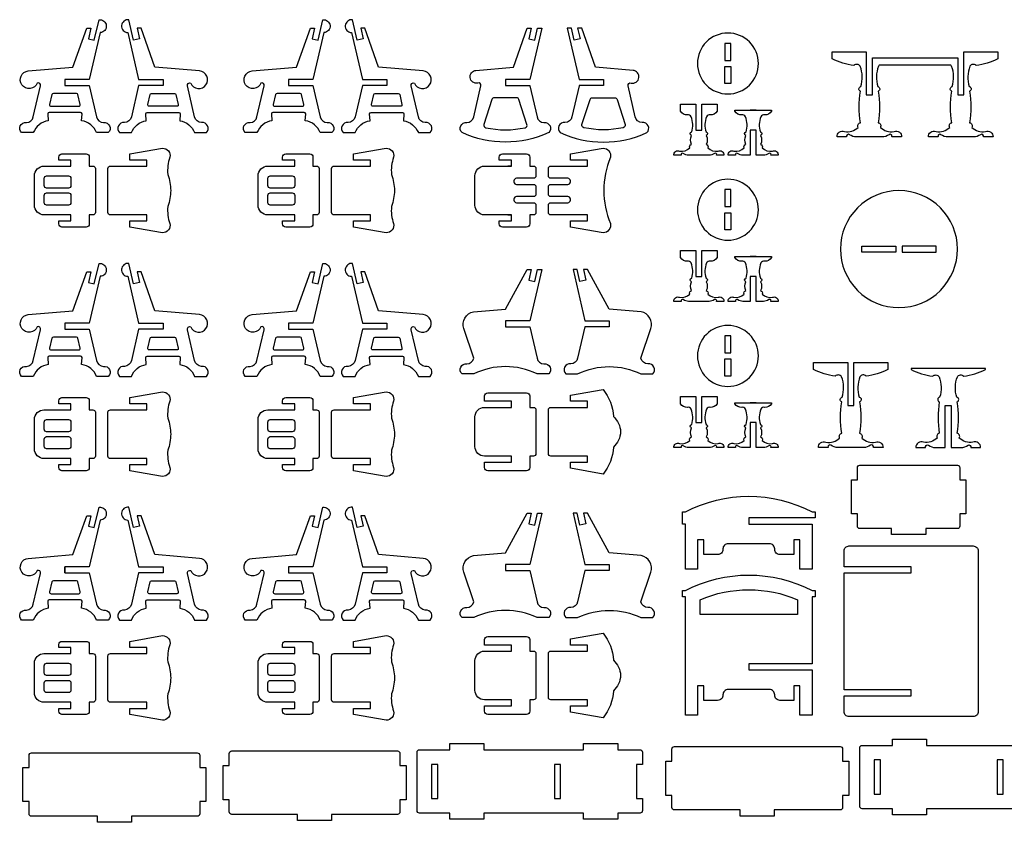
# Model space of a CAD drawing. Extents: x 3787 to 5819, y 606 to 1884.
# Tile 1 of 4: x 3787 to 4756, y 606 to 1396. Entities that reach past the tile are written whole.
import ezdxf

# ---------------------------------------------------------------- set-up
doc = ezdxf.new("R2010")
doc.units = 0
doc.header["$MEASUREMENT"] = 0
doc.layers.add('LAYER1', color=18, linetype='CONTINUOUS')

msp = doc.modelspace()

# ---------------------------------------------------------------- linework, layer by layer
at = {"layer": 'LAYER1'}
for points in [[(3831.49, 1334.34), (3831.49, 1331.34), (3855.49, 1331.34), (3862.63, 1300.57, 0.343544), (3869.46, 1294.83, -0.729626), (3874.2, 1284.97), (3862.63, 1284.97, 0.693778), (3862.63, 1284.97, 0.271498), (3847.92, 1296.63), (3848.37, 1303.6, 0.394231), (3846.93, 1304.94), (3816.04, 1304.94, 0.394231), (3814.6, 1303.6), (3815.06, 1296.63, 0.271498), (3800.34, 1284.97), (3788.77, 1284.97, -0.729626), (3793.52, 1294.83, 0.343544), (3800.34, 1300.57), (3807.39, 1330.92, 0.616854), (3804.2, 1333.79, -0.585378), (3789.21, 1331.99, -0.585378), (3795.48, 1345.73), (3839.42, 1349.41), (3852.97, 1387.74), (3857, 1387.74), (3854.6, 1377.41), (3860.44, 1376.05), (3865.11, 1396.15, -0.427759), (3872.28, 1390.39, -0.427759), (3866.2, 1383.49), (3855.49, 1337.34), (3831.49, 1337.34)], [(3928.09, 1334.34), (3928.09, 1331.34), (3904.09, 1331.34), (3896.94, 1300.57, -0.343544), (3890.12, 1294.83, 0.729626), (3885.37, 1284.97), (3896.94, 1284.97, -0.693778), (3896.94, 1284.97, -0.271498), (3911.66, 1296.63), (3911.21, 1303.6, -0.394231), (3912.64, 1304.94), (3943.53, 1304.94, -0.394231), (3944.97, 1303.6), (3944.52, 1296.63, -0.271498), (3959.23, 1284.97), (3970.8, 1284.97, 0.729626), (3966.06, 1294.83, -0.343544), (3959.23, 1300.57), (3952.19, 1330.92, -0.616854), (3955.38, 1333.79, 0.585378), (3970.37, 1331.99, 0.585378), (3964.1, 1345.73), (3920.16, 1349.41), (3906.61, 1387.74), (3902.58, 1387.74), (3904.98, 1377.41), (3899.13, 1376.05), (3894.47, 1396.15, 0.427759), (3887.29, 1390.39, 0.427759), (3893.37, 1383.49), (3904.09, 1337.34), (3928.09, 1337.34)], [(4051.73, 1334.34), (4051.73, 1331.34), (4075.73, 1331.34), (4082.87, 1300.57, 0.343544), (4089.7, 1294.83, -0.729626), (4094.44, 1284.97), (4082.87, 1284.97, 0.693778), (4082.87, 1284.97, 0.271498), (4068.16, 1296.63), (4068.61, 1303.6, 0.394231), (4067.17, 1304.94), (4036.28, 1304.94, 0.394231), (4034.85, 1303.6), (4035.3, 1296.63, 0.271498), (4020.58, 1284.97), (4009.01, 1284.97, -0.729626), (4013.76, 1294.83, 0.343544), (4020.58, 1300.57), (4027.63, 1330.92, 0.616854), (4024.44, 1333.79, -0.585378), (4009.45, 1331.99, -0.585378), (4015.72, 1345.73), (4059.66, 1349.41), (4073.21, 1387.74), (4077.24, 1387.74), (4074.84, 1377.41), (4080.69, 1376.05), (4085.35, 1396.15, -0.427759), (4092.52, 1390.39, -0.427759), (4086.44, 1383.49), (4075.73, 1337.34), (4051.73, 1337.34)], [(4148.33, 1334.34), (4148.33, 1331.34), (4124.33, 1331.34), (4117.19, 1300.57, -0.343544), (4110.36, 1294.83, 0.729626), (4105.61, 1284.97), (4117.19, 1284.97, -0.693778), (4117.19, 1284.97, -0.271498), (4131.9, 1296.63), (4131.45, 1303.6, -0.394231), (4132.88, 1304.94), (4163.78, 1304.94, -0.394231), (4165.21, 1303.6), (4164.76, 1296.63, -0.271498), (4179.47, 1284.97), (4191.05, 1284.97, 0.729626), (4186.3, 1294.83, -0.343544), (4179.47, 1300.57), (4172.43, 1330.92, -0.616854), (4175.62, 1333.79, 0.585378), (4190.61, 1331.99, 0.585378), (4184.34, 1345.73), (4140.4, 1349.41), (4126.85, 1387.74), (4122.82, 1387.74), (4125.22, 1377.41), (4119.37, 1376.05), (4114.71, 1396.15, 0.427759), (4107.54, 1390.39, 0.427759), (4113.62, 1383.49), (4124.33, 1337.34), (4148.33, 1337.34)], [(4307.92, 1284.97, -0.216684), (4222.49, 1284.97, -0.729626), (4227.23, 1294.83, 0.343544), (4234.06, 1300.57), (4241.11, 1330.92, 0.616854), (4237.92, 1333.79, -0.432644), (4230.39, 1339.14, -0.432644), (4236.2, 1346.31), (4273.14, 1349.41), (4286.69, 1387.74), (4290.71, 1387.74), (4288.32, 1377.41), (4294.16, 1376.05), (4296.87, 1387.74), (4300.9, 1387.74), (4289.2, 1337.34), (4265.2, 1337.34), (4265.2, 1331.34), (4289.23, 1331.34, 0.04526), (4289.3, 1330.92), (4296.35, 1300.57, 0.343544), (4303.17, 1294.83, -0.729626)], [(4319.09, 1284.97, 0.216684), (4404.52, 1284.97, 0.729626), (4399.77, 1294.83, -0.343544), (4392.95, 1300.57), (4385.9, 1330.92, -0.616854), (4389.09, 1333.79, 0.432644), (4396.62, 1339.14, 0.432644), (4390.81, 1346.31), (4353.87, 1349.41), (4340.32, 1387.74), (4336.29, 1387.74), (4338.69, 1377.41), (4332.85, 1376.05), (4330.14, 1387.74), (4326.11, 1387.74), (4337.81, 1337.34), (4361.81, 1337.34), (4361.81, 1331.34), (4337.78, 1331.34, -0.04526), (4337.71, 1330.92), (4330.66, 1300.57, -0.343544), (4323.84, 1294.83, 0.729626)], [(4484.23, 1383.07, 0.414214), (4454.23, 1353.07, 0.414214), (4484.23, 1323.07, 0.414214), (4514.23, 1353.07, 0.414214)], [(4703.68, 1351.28), (4633.26, 1351.28, 0.076649), (4632.45, 1350.37, 0.169376), (4631.91, 1330.31, -0.755968), (4632.23, 1325.7, -0.0823), (4632.23, 1294.78, -0.497317), (4634.36, 1290.14, 0.242348), (4647.82, 1286.03, -0.570657), (4655.27, 1280.72), (4645.8, 1280.72, 0.75881), (4642.96, 1282.97, -0.158853), (4636.07, 1280.72), (4610.87, 1280.72, -0.158853), (4603.99, 1282.97, 0.75881), (4601.14, 1280.72), (4591.67, 1280.72, -0.570657), (4599.13, 1286.03, 0.242348), (4612.58, 1290.14, -0.497317), (4614.71, 1294.78, -0.0823), (4614.71, 1325.7, -0.755968), (4615.04, 1330.31, 0.169376), (4614.49, 1350.37, 0.480983), (4608.27, 1351.03, -0.082494), (4586.87, 1357.52), (4586.87, 1364.48), (4620.47, 1364.48), (4620.47, 1322.12), (4626.47, 1322.12), (4626.47, 1358.48), (4710.47, 1358.48), (4710.47, 1322.12), (4716.47, 1322.12), (4716.47, 1364.48), (4750.07, 1364.48), (4750.07, 1357.52, -0.082494), (4728.67, 1351.03, 0.480983), (4722.45, 1350.37, 0.169376), (4721.91, 1330.31, -0.755968), (4722.23, 1325.7, -0.0823), (4722.23, 1294.78, -0.497317), (4724.36, 1290.14, 0.242348), (4737.82, 1286.03, -0.570657), (4745.27, 1280.72), (4735.8, 1280.72, 0.75881), (4732.96, 1282.97, -0.158853), (4726.07, 1280.72), (4700.87, 1280.72, -0.158853), (4693.99, 1282.97, 0.75881), (4691.14, 1280.72), (4681.67, 1280.72, -0.570657), (4689.13, 1286.03, 0.242348), (4702.58, 1290.14, -0.497317), (4704.71, 1294.78, -0.0823), (4704.71, 1325.7, -0.755968), (4705.04, 1330.31, 0.169376), (4704.49, 1350.37, 0.076649)], [(3831.49, 1323.57), (3820.12, 1323.57, 0.348878), (3818.71, 1322.46), (3816.45, 1312.71, 0.482714), (3817.85, 1310.94), (3845.12, 1310.94, 0.216532), (3846.2, 1311.44, 0.240993), (3846.52, 1312.71), (3844.26, 1322.46, 0.348878), (3842.86, 1323.57)], [(3928.09, 1323.57), (3939.46, 1323.57, -0.348878), (3940.86, 1322.46), (3943.12, 1312.71, -0.482714), (3941.72, 1310.94), (3914.45, 1310.94, -0.216532), (3913.37, 1311.44, -0.240993), (3913.05, 1312.71), (3915.31, 1322.46, -0.348878), (3916.72, 1323.57)], [(4051.73, 1323.57), (4040.36, 1323.57, 0.348878), (4038.96, 1322.46), (4036.69, 1312.71, 0.482714), (4038.1, 1310.94), (4065.36, 1310.94, 0.216532), (4066.45, 1311.44, 0.240993), (4066.76, 1312.71), (4064.5, 1322.46, 0.348878), (4063.1, 1323.57)], [(4148.33, 1323.57), (4159.7, 1323.57, -0.348878), (4161.1, 1322.46), (4163.37, 1312.71, -0.482714), (4161.96, 1310.94), (4134.7, 1310.94, -0.216532), (4133.61, 1311.44, -0.240993), (4133.29, 1312.71), (4135.56, 1322.46, -0.348878), (4136.96, 1323.57)], [(4286.44, 1292.9), (4278.47, 1317.68, 0.325785), (4276.18, 1319.34), (4254.22, 1319.34, 0.325785), (4251.94, 1317.68), (4243.97, 1292.9, 0.442618), (4245.75, 1289.82, 0.107932), (4284.66, 1289.82, 0.442618)], [(4340.57, 1292.9), (4348.54, 1317.68, -0.325785), (4350.83, 1319.34), (4372.79, 1319.34, -0.325785), (4375.07, 1317.68), (4383.04, 1292.9, -0.442618), (4381.26, 1289.82, -0.107932), (4342.35, 1289.82, -0.442618)], [(4473.64, 1306.03, -0.301445), (4466.87, 1302.43, 0.346418), (4463.13, 1300.67, 0.169376), (4462.72, 1285.63, -0.755968), (4462.96, 1282.17, -0.217136), (4462.96, 1273.38, -0.497317), (4464.56, 1269.9, 0.242348), (4474.65, 1266.81, -0.570657), (4480.24, 1262.83), (4473.14, 1262.83, 0.75881), (4471.01, 1264.52, -0.158853), (4465.84, 1262.83), (4445.44, 1262.83, -0.158853), (4440.28, 1264.52, 0.75881), (4438.15, 1262.83), (4431.04, 1262.83, -0.570657), (4436.63, 1266.81, 0.242348), (4446.73, 1269.9, -0.497317), (4448.32, 1273.38, -0.217136), (4448.32, 1282.17, -0.755968), (4448.57, 1285.63, 0.169376), (4448.16, 1300.67, 0.346418), (4444.42, 1302.43, -0.301445), (4437.64, 1306.03), (4437.64, 1312.99), (4452.64, 1312.99), (4452.64, 1287.43), (4458.64, 1287.43), (4458.64, 1312.99), (4473.64, 1312.99)], [(4527.14, 1306.03, -0.301445), (4520.37, 1302.43, 0.346418), (4516.63, 1300.67, 0.169376), (4516.22, 1285.63, -0.755968), (4516.46, 1282.17, -0.217136), (4516.46, 1273.38, -0.497317), (4518.06, 1269.9, 0.242348), (4528.15, 1266.81, -0.570657), (4533.74, 1262.83), (4526.64, 1262.83, 0.75881), (4524.5, 1264.52, -0.158853), (4519.34, 1262.83), (4512.14, 1262.83), (4512.14, 1287.43), (4506.14, 1287.43), (4506.14, 1262.83), (4498.94, 1262.83, -0.158853), (4493.78, 1264.52, 0.75881), (4491.65, 1262.83), (4484.54, 1262.83, -0.570657), (4490.13, 1266.81, 0.242348), (4500.22, 1269.9, -0.497317), (4501.82, 1273.38, -0.217136), (4501.82, 1282.17, -0.755968), (4502.07, 1285.63, 0.169376), (4501.65, 1300.67, 0.346418), (4497.91, 1302.43, -0.301445), (4491.14, 1306.03), (4491.14, 1306.99), (4527.14, 1306.99)], [(3810.91, 1252), (3837.49, 1252), (3837.49, 1258), (3825.49, 1258), (3825.49, 1260.86, -0.414214), (3828.63, 1264), (3852.35, 1264, -0.414214), (3855.49, 1260.86), (3855.49, 1252), (3859.09, 1252, -0.414214), (3861.49, 1249.6), (3861.49, 1206.4, -0.414214), (3859.09, 1204), (3855.49, 1204), (3855.49, 1195.14, -0.414214), (3852.35, 1192), (3828.63, 1192, -0.414214), (3825.49, 1195.14), (3825.49, 1198), (3837.49, 1198), (3837.49, 1204), (3810.91, 1204, -0.414214), (3801.49, 1213.42), (3801.49, 1242.58, -0.414214)], [(3873.82, 1228), (3873.82, 1249.6, -0.414214), (3876.22, 1252), (3912.22, 1252), (3912.22, 1258), (3895.42, 1258), (3895.42, 1264), (3927.66, 1269.67, -0.480696), (3934.87, 1260.66, 0.114725), (3932.81, 1243.8, -0.088383), (3935.65, 1228, -0.088383), (3932.81, 1212.2, 0.114725), (3934.87, 1195.34, -0.480696), (3927.66, 1186.33), (3895.42, 1192), (3895.42, 1198), (3912.22, 1198), (3912.22, 1204), (3876.22, 1204, -0.414214), (3873.82, 1206.4)], [(4031.15, 1252), (4057.73, 1252), (4057.73, 1258), (4045.73, 1258), (4045.73, 1260.86, -0.414214), (4048.87, 1264), (4072.59, 1264, -0.414214), (4075.73, 1260.86), (4075.73, 1252), (4079.33, 1252, -0.414214), (4081.73, 1249.6), (4081.73, 1206.4, -0.414214), (4079.33, 1204), (4075.73, 1204), (4075.73, 1195.14, -0.414214), (4072.59, 1192), (4048.87, 1192, -0.414214), (4045.73, 1195.14), (4045.73, 1198), (4057.73, 1198), (4057.73, 1204), (4031.15, 1204, -0.414214), (4021.73, 1213.42), (4021.73, 1242.58, -0.414214)], [(4094.07, 1228), (4094.07, 1249.6, -0.414214), (4096.47, 1252), (4132.47, 1252), (4132.47, 1258), (4115.67, 1258), (4115.67, 1264), (4147.91, 1269.67, -0.480696), (4155.11, 1260.66, 0.114725), (4153.05, 1243.8, -0.088383), (4155.89, 1228, -0.088383), (4153.05, 1212.2, 0.114725), (4155.11, 1195.34, -0.480696), (4147.91, 1186.33), (4115.67, 1192), (4115.67, 1198), (4132.47, 1198), (4132.47, 1204), (4096.47, 1204, -0.414214), (4094.07, 1206.4)], [(4295.2, 1249.6), (4295.2, 1242.4, -0.414214), (4292.8, 1240), (4276, 1240, 0.414214), (4273.6, 1237.6), (4273.6, 1236.4, 0.414214), (4276, 1234), (4292.8, 1234, -0.414214), (4295.2, 1231.6), (4295.2, 1228), (4295.2, 1224.4, -0.414214), (4292.8, 1222), (4276, 1222, 0.414214), (4273.6, 1219.6), (4273.6, 1218.4, 0.414214), (4276, 1216), (4292.8, 1216, -0.414214), (4295.2, 1213.6), (4295.2, 1206.4, -0.414214), (4292.8, 1204), (4289.2, 1204), (4289.2, 1195.14, -0.414214), (4286.06, 1192), (4262.35, 1192, -0.414214), (4259.2, 1195.14), (4259.2, 1198), (4271.2, 1198), (4271.2, 1204), (4244.63, 1204, -0.414214), (4235.2, 1213.42), (4235.2, 1242.58, -0.414214), (4244.63, 1252), (4271.2, 1252), (4271.2, 1258), (4259.2, 1258), (4259.2, 1260.86, -0.414214), (4262.35, 1264), (4286.06, 1264, -0.414214), (4289.2, 1260.86), (4289.2, 1252), (4292.8, 1252, -0.414214)], [(4368.59, 1195.34, -0.480696), (4361.38, 1186.33), (4329.14, 1192), (4329.14, 1198), (4345.94, 1198), (4345.94, 1204), (4309.94, 1204, -0.414214), (4307.54, 1206.4), (4307.54, 1213.6, -0.414214), (4309.94, 1216), (4326.74, 1216, 0.414214), (4329.14, 1218.4), (4329.14, 1219.6, 0.414214), (4326.74, 1222), (4309.94, 1222, -0.414214), (4307.54, 1224.4), (4307.54, 1228), (4307.54, 1231.6, -0.414214), (4309.94, 1234), (4326.74, 1234, 0.414214), (4329.14, 1236.4), (4329.14, 1237.6, 0.414214), (4326.74, 1240), (4309.94, 1240, -0.414214), (4307.54, 1242.4), (4307.54, 1249.6, -0.414214), (4309.94, 1252), (4345.94, 1252), (4345.94, 1258), (4329.14, 1258), (4329.14, 1264), (4361.38, 1269.67, -0.480696), (4368.59, 1260.66, 0.200144)], [(3837.49, 1240), (3837.49, 1232.8, -0.414214), (3835.09, 1230.4), (3813.49, 1230.4, -0.414214), (3811.09, 1232.8), (3811.09, 1240, -0.414214), (3813.49, 1242.4), (3835.09, 1242.4, -0.414214)], [(4057.73, 1240), (4057.73, 1232.8, -0.414214), (4055.33, 1230.4), (4033.73, 1230.4, -0.414214), (4031.33, 1232.8), (4031.33, 1240, -0.414214), (4033.73, 1242.4), (4055.33, 1242.4, -0.414214)], [(4484.23, 1239.07, 0.414214), (4454.23, 1209.07, 0.414214), (4484.23, 1179.07, 0.414214), (4514.23, 1209.07, 0.414214)], [(3837.49, 1223.2), (3837.49, 1216, -0.414214), (3835.09, 1213.6), (3813.49, 1213.6, -0.414214), (3811.09, 1216), (3811.09, 1223.2, -0.414214), (3813.49, 1225.6), (3835.09, 1225.6, -0.414214)], [(4057.73, 1223.2), (4057.73, 1216, -0.414214), (4055.33, 1213.6), (4033.73, 1213.6, -0.414214), (4031.33, 1216), (4031.33, 1223.2, -0.414214), (4033.73, 1225.6), (4055.33, 1225.6, -0.414214)], [(4652.66, 1227.88, 0.414214), (4595.06, 1170.28, 0.414214), (4652.66, 1112.68, 0.414214), (4710.26, 1170.28, 0.414214)], [(4473.64, 1162.03, -0.301445), (4466.87, 1158.43, 0.346418), (4463.13, 1156.67, 0.169376), (4462.72, 1141.63, -0.755968), (4462.96, 1138.17, -0.217136), (4462.96, 1129.38, -0.497317), (4464.56, 1125.9, 0.242348), (4474.65, 1122.81, -0.570657), (4480.24, 1118.83), (4473.14, 1118.83, 0.75881), (4471.01, 1120.52, -0.158853), (4465.84, 1118.83), (4445.44, 1118.83, -0.158853), (4440.28, 1120.52, 0.75881), (4438.15, 1118.83), (4431.04, 1118.83, -0.570657), (4436.63, 1122.81, 0.242348), (4446.73, 1125.9, -0.497317), (4448.32, 1129.38, -0.217136), (4448.32, 1138.17, -0.755968), (4448.57, 1141.63, 0.169376), (4448.16, 1156.67, 0.346418), (4444.42, 1158.43, -0.301445), (4437.64, 1162.03), (4437.64, 1168.99), (4452.64, 1168.99), (4452.64, 1143.43), (4458.64, 1143.43), (4458.64, 1168.99), (4473.64, 1168.99)], [(3831.49, 1094.34), (3831.49, 1091.34), (3855.49, 1091.34), (3862.63, 1060.57, 0.343544), (3869.46, 1054.83, -0.729626), (3874.2, 1044.97), (3862.63, 1044.97, 0.693778), (3862.63, 1044.97, 0.271498), (3847.92, 1056.63), (3848.37, 1063.6, 0.394231), (3846.93, 1064.94), (3816.04, 1064.94, 0.394231), (3814.6, 1063.6), (3815.06, 1056.63, 0.271498), (3800.34, 1044.97), (3788.77, 1044.97, -0.729626), (3793.52, 1054.83, 0.343544), (3800.34, 1060.57), (3807.39, 1090.92, 0.616854), (3804.2, 1093.79, -0.585378), (3789.21, 1091.99, -0.585378), (3795.48, 1105.73), (3839.42, 1109.41), (3852.97, 1147.74), (3857, 1147.74), (3854.6, 1137.41), (3860.44, 1136.05), (3865.11, 1156.15, -0.427759), (3872.28, 1150.39, -0.427759), (3866.2, 1143.49), (3855.49, 1097.34), (3831.49, 1097.34)], [(3928.09, 1094.34), (3928.09, 1091.34), (3904.09, 1091.34), (3896.94, 1060.57, -0.343544), (3890.12, 1054.83, 0.729626), (3885.37, 1044.97), (3896.94, 1044.97, -0.693778), (3896.94, 1044.97, -0.271498), (3911.66, 1056.63), (3911.21, 1063.6, -0.394231), (3912.64, 1064.94), (3943.53, 1064.94, -0.394231), (3944.97, 1063.6), (3944.52, 1056.63, -0.271498), (3959.23, 1044.97), (3970.8, 1044.97, 0.729626), (3966.06, 1054.83, -0.343544), (3959.23, 1060.57), (3952.19, 1090.92, -0.616854), (3955.38, 1093.79, 0.585378), (3970.37, 1091.99, 0.585378), (3964.1, 1105.73), (3920.16, 1109.41), (3906.61, 1147.74), (3902.58, 1147.74), (3904.98, 1137.41), (3899.13, 1136.05), (3894.47, 1156.15, 0.427759), (3887.29, 1150.39, 0.427759), (3893.37, 1143.49), (3904.09, 1097.34), (3928.09, 1097.34)], [(4051.73, 1094.34), (4051.73, 1091.34), (4075.73, 1091.34), (4082.87, 1060.57, 0.343544), (4089.7, 1054.83, -0.729626), (4094.44, 1044.97), (4082.87, 1044.97, 0.693778), (4082.87, 1044.97, 0.271498), (4068.16, 1056.63), (4068.61, 1063.6, 0.394231), (4067.17, 1064.94), (4036.28, 1064.94, 0.394231), (4034.85, 1063.6), (4035.3, 1056.63, 0.271498), (4020.58, 1044.97), (4009.01, 1044.97, -0.729626), (4013.76, 1054.83, 0.343544), (4020.58, 1060.57), (4027.63, 1090.92, 0.616854), (4024.44, 1093.79, -0.585378), (4009.45, 1091.99, -0.585378), (4015.72, 1105.73), (4059.66, 1109.41), (4073.21, 1147.74), (4077.24, 1147.74), (4074.84, 1137.41), (4080.69, 1136.05), (4085.35, 1156.15, -0.427759), (4092.52, 1150.39, -0.427759), (4086.44, 1143.49), (4075.73, 1097.34), (4051.73, 1097.34)], [(4148.33, 1094.34), (4148.33, 1091.34), (4124.33, 1091.34), (4117.19, 1060.57, -0.343544), (4110.36, 1054.83, 0.729626), (4105.61, 1044.97), (4117.19, 1044.97, -0.693778), (4117.19, 1044.97, -0.271498), (4131.9, 1056.63), (4131.45, 1063.6, -0.394231), (4132.88, 1064.94), (4163.78, 1064.94, -0.394231), (4165.21, 1063.6), (4164.76, 1056.63, -0.271498), (4179.47, 1044.97), (4191.05, 1044.97, 0.729626), (4186.3, 1054.83, -0.343544), (4179.47, 1060.57), (4172.43, 1090.92, -0.616854), (4175.62, 1093.79, 0.585378), (4190.61, 1091.99, 0.585378), (4184.34, 1105.73), (4140.4, 1109.41), (4126.85, 1147.74), (4122.82, 1147.74), (4125.22, 1137.41), (4119.37, 1136.05), (4114.71, 1156.15, 0.427759), (4107.54, 1150.39, 0.427759), (4113.62, 1143.49), (4124.33, 1097.34), (4148.33, 1097.34)], [(4527.14, 1162.03, -0.301445), (4520.37, 1158.43, 0.346418), (4516.63, 1156.67, 0.169376), (4516.22, 1141.63, -0.755968), (4516.46, 1138.17, -0.217136), (4516.46, 1129.38, -0.497317), (4518.06, 1125.9, 0.242348), (4528.15, 1122.81, -0.570657), (4533.74, 1118.83), (4526.64, 1118.83, 0.75881), (4524.5, 1120.52, -0.158853), (4519.34, 1118.83), (4512.14, 1118.83), (4512.14, 1143.43), (4506.14, 1143.43), (4506.14, 1118.83), (4498.94, 1118.83, -0.158853), (4493.78, 1120.52, 0.75881), (4491.65, 1118.83), (4484.54, 1118.83, -0.570657), (4490.13, 1122.81, 0.242348), (4500.22, 1125.9, -0.497317), (4501.82, 1129.38, -0.217136), (4501.82, 1138.17, -0.755968), (4502.07, 1141.63, 0.169376), (4501.65, 1156.67, 0.346418), (4497.91, 1158.43, -0.301445), (4491.14, 1162.03), (4491.14, 1162.99), (4527.14, 1162.99)], [(4265.2, 1096.74), (4265.2, 1093.74), (4289.2, 1093.74), (4296.35, 1062.97, 0.343544), (4303.17, 1057.23, -0.729626), (4307.92, 1047.37), (4296.35, 1047.37, 0.230289), (4234.06, 1047.37), (4222.49, 1047.37, -0.729626), (4227.23, 1057.23, 0.343544), (4234.06, 1062.97), (4224.35, 1092.03, -0.456332), (4233.73, 1108.51), (4265.2, 1111.14), (4286.69, 1150.14), (4290.71, 1150.14), (4288.32, 1139.81), (4294.16, 1138.45), (4296.87, 1150.14), (4300.9, 1150.14), (4289.2, 1099.74), (4265.2, 1099.74)], [(4367.46, 1096.74), (4367.46, 1093.74), (4343.46, 1093.74), (4336.32, 1062.97, -0.343544), (4329.49, 1057.23, 0.729626), (4324.75, 1047.37), (4336.32, 1047.37, -0.230289), (4398.61, 1047.37), (4410.18, 1047.37, 0.729626), (4405.43, 1057.23, -0.343544), (4398.61, 1062.97), (4408.32, 1092.03, 0.456332), (4398.94, 1108.51), (4367.46, 1111.14), (4345.98, 1150.14), (4341.95, 1150.14), (4344.35, 1139.81), (4338.51, 1138.45), (4335.79, 1150.14), (4331.76, 1150.14), (4343.46, 1099.74), (4367.46, 1099.74)], [(4484.23, 1095.07, 0.414214), (4454.23, 1065.07, 0.414214), (4484.23, 1035.07, 0.414214), (4514.23, 1065.07, 0.414214)], [(3831.49, 1083.57), (3820.12, 1083.57, 0.348878), (3818.71, 1082.46), (3816.45, 1072.71, 0.482714), (3817.85, 1070.94), (3845.12, 1070.94, 0.216532), (3846.2, 1071.44, 0.240993), (3846.52, 1072.71), (3844.26, 1082.46, 0.348878), (3842.86, 1083.57)], [(3928.09, 1083.57), (3939.46, 1083.57, -0.348878), (3940.86, 1082.46), (3943.12, 1072.71, -0.482714), (3941.72, 1070.94), (3914.45, 1070.94, -0.216532), (3913.37, 1071.44, -0.240993), (3913.05, 1072.71), (3915.31, 1082.46, -0.348878), (3916.72, 1083.57)], [(4051.73, 1083.57), (4040.36, 1083.57, 0.348878), (4038.96, 1082.46), (4036.69, 1072.71, 0.482714), (4038.1, 1070.94), (4065.36, 1070.94, 0.216532), (4066.45, 1071.44, 0.240993), (4066.76, 1072.71), (4064.5, 1082.46, 0.348878), (4063.1, 1083.57)], [(4148.33, 1083.57), (4159.7, 1083.57, -0.348878), (4161.1, 1082.46), (4163.37, 1072.71, -0.482714), (4161.96, 1070.94), (4134.7, 1070.94, -0.216532), (4133.61, 1071.44, -0.240993), (4133.29, 1072.71), (4135.56, 1082.46, -0.348878), (4136.96, 1083.57)], [(4641.76, 1051.63, -0.082494), (4620.36, 1045.14, 0.480983), (4614.14, 1044.48, 0.169376), (4613.59, 1024.42, -0.755968), (4613.92, 1019.81, -0.0823), (4613.92, 988.89, -0.497317), (4616.05, 984.25, 0.242348), (4629.5, 980.14, -0.570657), (4636.96, 974.83), (4627.48, 974.83, 0.75881), (4624.64, 977.08, -0.158853), (4617.76, 974.83), (4592.56, 974.83, -0.158853), (4585.67, 977.08, 0.75881), (4582.83, 974.83), (4573.36, 974.83, -0.570657), (4580.81, 980.14, 0.242348), (4594.27, 984.25, -0.497317), (4596.4, 988.89, -0.0823), (4596.4, 1019.81, -0.755968), (4596.72, 1024.42, 0.169376), (4596.17, 1044.48, 0.480983), (4589.96, 1045.14, -0.082494), (4568.56, 1051.63), (4568.56, 1058.59), (4602.16, 1058.59), (4602.16, 1016.23), (4608.16, 1016.23), (4608.16, 1058.59), (4641.76, 1058.59)], [(4737.76, 1051.63), (4737.76, 1052.59), (4664.56, 1052.59), (4664.56, 1051.63, 0.082494), (4685.96, 1045.14, -0.480983), (4692.17, 1044.48, -0.169376), (4692.72, 1024.42, 0.755968), (4692.4, 1019.81, 0.0823), (4692.4, 988.89, 0.497317), (4690.27, 984.25, -0.242348), (4676.81, 980.14, 0.570657), (4669.36, 974.83), (4678.83, 974.83, -0.75881), (4681.67, 977.08, 0.158853), (4688.56, 974.83), (4698.16, 974.83), (4698.16, 1016.23), (4704.16, 1016.23), (4704.16, 974.83), (4713.76, 974.83, 0.158853), (4720.64, 977.08, -0.75881), (4723.48, 974.83), (4732.96, 974.83, 0.570657), (4725.5, 980.14, -0.242348), (4712.05, 984.25, 0.497317), (4709.92, 988.89, 0.0823), (4709.92, 1019.81, 0.755968), (4709.59, 1024.42, -0.169376), (4710.14, 1044.48, -0.480983), (4716.36, 1045.14, 0.082494)], [(3873.82, 988), (3873.82, 1009.6, -0.414214), (3876.22, 1012), (3912.22, 1012), (3912.22, 1018), (3895.42, 1018), (3895.42, 1024), (3927.66, 1029.67, -0.480696), (3934.87, 1020.66, 0.114725), (3932.81, 1003.8, -0.088383), (3935.65, 988, -0.088383), (3932.81, 972.2, 0.114725), (3934.87, 955.34, -0.480696), (3927.66, 946.33), (3895.42, 952), (3895.42, 958), (3912.22, 958), (3912.22, 964), (3876.22, 964, -0.414214), (3873.82, 966.4)], [(4094.07, 988), (4094.07, 1009.6, -0.414214), (4096.47, 1012), (4132.47, 1012), (4132.47, 1018), (4115.67, 1018), (4115.67, 1024), (4147.91, 1029.67, -0.480696), (4155.11, 1020.66, 0.114725), (4153.05, 1003.8, -0.088383), (4155.89, 988, -0.088383), (4153.05, 972.2, 0.114725), (4155.11, 955.34, -0.480696), (4147.91, 946.33), (4115.67, 952), (4115.67, 958), (4132.47, 958), (4132.47, 964), (4096.47, 964, -0.414214), (4094.07, 966.4)], [(4244.63, 1014.4), (4271.2, 1014.4), (4271.2, 1020.4), (4244.63, 1020.4), (4244.63, 1025.66, -0.414214), (4247.77, 1028.8), (4286.06, 1028.8, -0.414214), (4289.2, 1025.66), (4289.2, 1014.4), (4292.8, 1014.4, -0.414214), (4295.2, 1012), (4295.2, 968.8, -0.414214), (4292.8, 966.4), (4289.2, 966.4), (4289.2, 955.14, -0.414214), (4286.06, 952), (4247.77, 952, -0.414214), (4244.63, 955.14), (4244.63, 960.4), (4271.2, 960.4), (4271.2, 966.4), (4244.63, 966.4, -0.414214), (4235.2, 975.82), (4235.2, 1004.98, -0.414214)], [(4361.38, 948.73), (4329.14, 954.4), (4329.14, 960.4), (4345.94, 960.4), (4345.94, 966.4), (4309.94, 966.4, -0.414214), (4307.54, 968.8), (4307.54, 990.4), (4307.54, 1012, -0.414214), (4309.94, 1014.4), (4345.94, 1014.4), (4345.94, 1020.4), (4329.14, 1020.4), (4329.14, 1026.4), (4361.38, 1032.07, -0.157436), (4371.55, 1005.52, -0.191506), (4378.64, 990.4, -0.191506), (4371.55, 975.28, -0.157436)], [(3810.91, 1012), (3837.49, 1012), (3837.49, 1018), (3825.49, 1018), (3825.49, 1020.86, -0.414214), (3828.63, 1024), (3852.35, 1024, -0.414214), (3855.49, 1020.86), (3855.49, 1012), (3859.09, 1012, -0.414214), (3861.49, 1009.6), (3861.49, 966.4, -0.414214), (3859.09, 964), (3855.49, 964), (3855.49, 955.14, -0.414214), (3852.35, 952), (3828.63, 952, -0.414214), (3825.49, 955.14), (3825.49, 958), (3837.49, 958), (3837.49, 964), (3810.91, 964, -0.414214), (3801.49, 973.42), (3801.49, 1002.58, -0.414214)], [(4031.15, 1012), (4057.73, 1012), (4057.73, 1018), (4045.73, 1018), (4045.73, 1020.86, -0.414214), (4048.87, 1024), (4072.59, 1024, -0.414214), (4075.73, 1020.86), (4075.73, 1012), (4079.33, 1012, -0.414214), (4081.73, 1009.6), (4081.73, 966.4, -0.414214), (4079.33, 964), (4075.73, 964), (4075.73, 955.14, -0.414214), (4072.59, 952), (4048.87, 952, -0.414214), (4045.73, 955.14), (4045.73, 958), (4057.73, 958), (4057.73, 964), (4031.15, 964, -0.414214), (4021.73, 973.42), (4021.73, 1002.58, -0.414214)], [(4473.64, 1018.03, -0.301445), (4466.87, 1014.43, 0.346418), (4463.13, 1012.67, 0.169376), (4462.72, 997.63, -0.755968), (4462.96, 994.17, -0.217136), (4462.96, 985.38, -0.497317), (4464.56, 981.9, 0.242348), (4474.65, 978.81, -0.570657), (4480.24, 974.83), (4473.14, 974.83, 0.75881), (4471.01, 976.52, -0.158853), (4465.84, 974.83), (4445.44, 974.83, -0.158853), (4440.28, 976.52, 0.75881), (4438.15, 974.83), (4431.04, 974.83, -0.570657), (4436.63, 978.81, 0.242348), (4446.73, 981.9, -0.497317), (4448.32, 985.38, -0.217136), (4448.32, 994.17, -0.755968), (4448.57, 997.63, 0.169376), (4448.16, 1012.67, 0.346418), (4444.42, 1014.43, -0.301445), (4437.64, 1018.03), (4437.64, 1024.99), (4452.64, 1024.99), (4452.64, 999.43), (4458.64, 999.43), (4458.64, 1024.99), (4473.64, 1024.99)], [(4527.14, 1018.03, -0.301445), (4520.37, 1014.43, 0.346418), (4516.63, 1012.67, 0.169376), (4516.22, 997.63, -0.755968), (4516.46, 994.17, -0.217136), (4516.46, 985.38, -0.497317), (4518.06, 981.9, 0.242348), (4528.15, 978.81, -0.570657), (4533.74, 974.83), (4526.64, 974.83, 0.75881), (4524.5, 976.52, -0.158853), (4519.34, 974.83), (4512.14, 974.83), (4512.14, 999.43), (4506.14, 999.43), (4506.14, 974.83), (4498.94, 974.83, -0.158853), (4493.78, 976.52, 0.75881), (4491.65, 974.83), (4484.54, 974.83, -0.570657), (4490.13, 978.81, 0.242348), (4500.22, 981.9, -0.497317), (4501.82, 985.38, -0.217136), (4501.82, 994.17, -0.755968), (4502.07, 997.63, 0.169376), (4501.65, 1012.67, 0.346418), (4497.91, 1014.43, -0.301445), (4491.14, 1018.03), (4491.14, 1018.99), (4527.14, 1018.99)], [(3837.49, 1000), (3837.49, 992.8, -0.414214), (3835.09, 990.4), (3813.49, 990.4, -0.414214), (3811.09, 992.8), (3811.09, 1000, -0.414214), (3813.49, 1002.4), (3835.09, 1002.4, -0.414214)], [(4057.73, 1000), (4057.73, 992.8, -0.414214), (4055.33, 990.4), (4033.73, 990.4, -0.414214), (4031.33, 992.8), (4031.33, 1000, -0.414214), (4033.73, 1002.4), (4055.33, 1002.4, -0.414214)], [(3837.49, 983.2), (3837.49, 976, -0.414214), (3835.09, 973.6), (3813.49, 973.6, -0.414214), (3811.09, 976), (3811.09, 983.2, -0.414214), (3813.49, 985.6), (3835.09, 985.6, -0.414214)], [(4057.73, 983.2), (4057.73, 976, -0.414214), (4055.33, 973.6), (4033.73, 973.6, -0.414214), (4031.33, 976), (4031.33, 983.2, -0.414214), (4033.73, 985.6), (4055.33, 985.6, -0.414214)], [(4645.4, 895.09), (4614.2, 895.09, -0.414214), (4611.8, 897.49), (4611.8, 909.49), (4605.8, 909.49), (4605.8, 943.09), (4611.8, 943.09), (4611.8, 955.09, -0.414214), (4614.2, 957.49), (4710.2, 957.49, -0.414214), (4712.6, 955.09), (4712.6, 943.09), (4718.6, 943.09), (4718.6, 909.49), (4712.6, 909.49), (4712.6, 897.49, -0.414214), (4710.2, 895.09), (4679, 895.09), (4679, 889.09), (4645.4, 889.09)], [(4442.42, 911.53, -0.244984), (4567.22, 911.53), (4570.22, 911.53), (4570.22, 905.53), (4504.82, 905.53), (4504.82, 899.53), (4567.22, 899.53), (4567.22, 892.22), (4567.22, 855.02), (4555.22, 855.02), (4555.22, 883.87), (4549.22, 883.87), (4549.22, 869.45), (4535.48, 869.45, -0.414214), (4530.3, 874.62), (4530.3, 874.95, 0.414214), (4525.13, 880.12), (4484.5, 880.12, 0.414214), (4479.33, 874.95), (4479.33, 874.62, -0.414214), (4474.15, 869.45), (4460.42, 869.45), (4460.42, 883.87), (4454.42, 883.87), (4454.42, 855.02), (4442.42, 855.02), (4442.42, 892.22), (4442.42, 899.53), (4439.42, 899.53), (4439.42, 911.53)], [(3831.49, 857.34), (3831.49, 851.34), (3855.49, 851.34), (3862.63, 820.57, 0.343544), (3869.46, 814.83, -0.729626), (3874.2, 804.97), (3862.63, 804.97, 0.693778), (3862.63, 804.97, 0.271498), (3847.92, 816.63), (3848.37, 823.6, 0.394231), (3846.93, 824.94), (3816.04, 824.94, 0.394231), (3814.6, 823.6), (3815.06, 816.63, 0.271498), (3800.34, 804.97), (3788.77, 804.97, -0.729626), (3793.52, 814.83, 0.343544), (3800.34, 820.57), (3807.39, 850.92, 0.616854), (3804.2, 853.79, -0.585378), (3789.21, 851.99, -0.585378), (3795.48, 865.73), (3839.42, 869.41), (3852.97, 907.74), (3857, 907.74), (3854.6, 897.41), (3860.44, 896.05), (3865.11, 916.15, -0.427759), (3872.28, 910.39, -0.427759), (3866.2, 903.49), (3855.49, 857.34), (3831.49, 857.34), (3831.49, 851.34)], [(3928.09, 854.34), (3928.09, 851.34), (3904.09, 851.34), (3896.94, 820.57, -0.343544), (3890.12, 814.83, 0.729626), (3885.37, 804.97), (3896.94, 804.97, -0.693778), (3896.94, 804.97, -0.271498), (3911.66, 816.63), (3911.21, 823.6, -0.394231), (3912.64, 824.94), (3943.53, 824.94, -0.394231), (3944.97, 823.6), (3944.52, 816.63, -0.271498), (3959.23, 804.97), (3970.8, 804.97, 0.729626), (3966.06, 814.83, -0.343544), (3959.23, 820.57), (3952.19, 850.92, -0.616854), (3955.38, 853.79, 0.585378), (3970.37, 851.99, 0.585378), (3964.1, 865.73), (3920.16, 869.41), (3906.61, 907.74), (3902.58, 907.74), (3904.98, 897.41), (3899.13, 896.05), (3894.47, 916.15, 0.427759), (3887.29, 910.39, 0.427759), (3893.37, 903.49), (3904.09, 857.34), (3928.09, 857.34)], [(4051.73, 854.34), (4051.73, 851.34), (4075.73, 851.34), (4082.87, 820.57, 0.343544), (4089.7, 814.83, -0.729626), (4094.44, 804.97), (4082.87, 804.97, 0.693778), (4082.87, 804.97, 0.271498), (4068.16, 816.63), (4068.61, 823.6, 0.394231), (4067.17, 824.94), (4036.28, 824.94, 0.394231), (4034.85, 823.6), (4035.3, 816.63, 0.271498), (4020.58, 804.97), (4009.01, 804.97, -0.729626), (4013.76, 814.83, 0.343544), (4020.58, 820.57), (4027.63, 850.92, 0.616854), (4024.44, 853.79, -0.585378), (4009.45, 851.99, -0.585378), (4015.72, 865.73), (4059.66, 869.41), (4073.21, 907.74), (4077.24, 907.74), (4074.84, 897.41), (4080.69, 896.05), (4085.35, 916.15, -0.427759), (4092.52, 910.39, -0.427759), (4086.44, 903.49), (4075.73, 857.34), (4051.73, 857.34)], [(4148.33, 854.34), (4148.33, 851.34), (4124.33, 851.34), (4117.19, 820.57, -0.343544), (4110.36, 814.83, 0.729626), (4105.61, 804.97), (4117.19, 804.97, -0.693778), (4117.19, 804.97, -0.271498), (4131.9, 816.63), (4131.45, 823.6, -0.394231), (4132.88, 824.94), (4163.78, 824.94, -0.394231), (4165.21, 823.6), (4164.76, 816.63, -0.271498), (4179.47, 804.97), (4191.05, 804.97, 0.729626), (4186.3, 814.83, -0.343544), (4179.47, 820.57), (4172.43, 850.92, -0.616854), (4175.62, 853.79, 0.585378), (4190.61, 851.99, 0.585378), (4184.34, 865.73), (4140.4, 869.41), (4126.85, 907.74), (4122.82, 907.74), (4125.22, 897.41), (4119.37, 896.05), (4114.71, 916.15, 0.427759), (4107.54, 910.39, 0.427759), (4113.62, 903.49), (4124.33, 857.34), (4148.33, 857.34)], [(4265.2, 856.74), (4265.2, 853.74), (4289.2, 853.74), (4296.35, 822.97, 0.343544), (4303.17, 817.23, -0.729626), (4307.92, 807.37), (4296.35, 807.37, 0.230289), (4234.06, 807.37), (4222.49, 807.37, -0.729626), (4227.23, 817.23, 0.343544), (4234.06, 822.97), (4224.35, 852.03, -0.456332), (4233.73, 868.51), (4265.2, 871.14), (4286.69, 910.14), (4290.71, 910.14), (4288.32, 899.81), (4294.16, 898.45), (4296.87, 910.14), (4300.9, 910.14), (4289.2, 859.74), (4265.2, 859.74)], [(4367.46, 856.74), (4367.46, 853.74), (4343.46, 853.74), (4336.32, 822.97, -0.343544), (4329.49, 817.23, 0.729626), (4324.75, 807.37), (4336.32, 807.37, -0.230289), (4398.61, 807.37), (4410.18, 807.37, 0.729626), (4405.43, 817.23, -0.343544), (4398.61, 822.97), (4408.32, 852.03, 0.456332), (4398.94, 868.51), (4367.46, 871.14), (4345.98, 910.14), (4341.95, 910.14), (4344.35, 899.81), (4338.51, 898.45), (4335.79, 910.14), (4331.76, 910.14), (4343.46, 859.74), (4367.46, 859.74)], [(4598.63, 730.33), (4664.63, 730.33), (4664.63, 736.33), (4598.63, 736.33), (4598.63, 851.53), (4664.63, 851.53), (4664.63, 857.53), (4598.63, 857.53), (4598.63, 873.13, -0.414214), (4603.43, 877.93), (4725.83, 877.93, -0.414214), (4730.63, 873.13), (4730.63, 714.73, -0.414214), (4725.83, 709.93), (4603.43, 709.93, -0.414214), (4598.63, 714.73)], [(3831.49, 843.57), (3820.12, 843.57, 0.348878), (3818.71, 842.46), (3816.45, 832.71, 0.482714), (3817.85, 830.94), (3845.12, 830.94, 0.216532), (3846.2, 831.44, 0.240993), (3846.52, 832.71), (3844.26, 842.46, 0.348878), (3842.86, 843.57)], [(3928.09, 843.57), (3939.46, 843.57, -0.348878), (3940.86, 842.46), (3943.12, 832.71, -0.482714), (3941.72, 830.94), (3914.45, 830.94, -0.216532), (3913.37, 831.44, -0.240993), (3913.05, 832.71), (3915.31, 842.46, -0.348878), (3916.72, 843.57)], [(4051.73, 843.57), (4040.36, 843.57, 0.348878), (4038.96, 842.46), (4036.69, 832.71, 0.482714), (4038.1, 830.94), (4065.36, 830.94, 0.216532), (4066.45, 831.44, 0.240993), (4066.76, 832.71), (4064.5, 842.46, 0.348878), (4063.1, 843.57)], [(4148.33, 843.57), (4159.7, 843.57, -0.348878), (4161.1, 842.46), (4163.37, 832.71, -0.482714), (4161.96, 830.94), (4134.7, 830.94, -0.216532), (4133.61, 831.44, -0.240993), (4133.29, 832.71), (4135.56, 842.46, -0.348878), (4136.96, 843.57)], [(4567.22, 761.97), (4504.82, 761.97), (4504.82, 755.97), (4567.22, 755.97), (4567.22, 748.66), (4567.22, 711.46), (4555.22, 711.46), (4555.22, 740.3), (4549.22, 740.3), (4549.22, 725.88), (4535.48, 725.88, -0.414214), (4530.3, 731.06), (4530.3, 731.39, 0.414214), (4525.13, 736.56), (4484.5, 736.56, 0.414214), (4479.33, 731.39), (4479.33, 731.06, -0.414214), (4474.15, 725.88), (4460.42, 725.88), (4460.42, 740.3), (4454.42, 740.3), (4454.42, 711.46), (4442.42, 711.46), (4442.42, 748.66), (4442.42, 755.97), (4442.42, 827.97), (4439.42, 827.97), (4439.42, 833.97), (4442.42, 833.97, -0.244984), (4567.22, 833.97), (4570.22, 833.97), (4570.22, 827.97), (4567.22, 827.97)], [(4552.82, 810.49), (4456.82, 810.49), (4456.82, 824.89, -0.207582), (4552.82, 824.89)], [(3873.82, 748), (3873.82, 769.6, -0.414214), (3876.22, 772), (3912.22, 772), (3912.22, 778), (3895.42, 778), (3895.42, 784), (3927.66, 789.67, -0.480696), (3934.87, 780.66, 0.114725), (3932.81, 763.8, -0.088383), (3935.65, 748, -0.088383), (3932.81, 732.2, 0.114725), (3934.87, 715.34, -0.480696), (3927.66, 706.33), (3895.42, 712), (3895.42, 718), (3912.22, 718), (3912.22, 724), (3876.22, 724, -0.414214), (3873.82, 726.4)], [(4094.07, 748), (4094.07, 769.6, -0.414214), (4096.47, 772), (4132.47, 772), (4132.47, 778), (4115.67, 778), (4115.67, 784), (4147.91, 789.67, -0.480696), (4155.11, 780.66, 0.114725), (4153.05, 763.8, -0.088383), (4155.89, 748, -0.088383), (4153.05, 732.2, 0.114725), (4155.11, 715.34, -0.480696), (4147.91, 706.33), (4115.67, 712), (4115.67, 718), (4132.47, 718), (4132.47, 724), (4096.47, 724, -0.414214), (4094.07, 726.4)], [(4244.63, 774.4), (4271.2, 774.4), (4271.2, 780.4), (4244.63, 780.4), (4244.63, 785.66, -0.414214), (4247.77, 788.8), (4286.06, 788.8, -0.414214), (4289.2, 785.66), (4289.2, 774.4), (4292.8, 774.4, -0.414214), (4295.2, 772), (4295.2, 728.8, -0.414214), (4292.8, 726.4), (4289.2, 726.4), (4289.2, 715.14, -0.414214), (4286.06, 712), (4247.77, 712, -0.414214), (4244.63, 715.14), (4244.63, 720.4), (4271.2, 720.4), (4271.2, 726.4), (4244.63, 726.4, -0.414214), (4235.2, 735.82), (4235.2, 764.98, -0.414214)], [(4361.38, 708.73), (4329.14, 714.4), (4329.14, 720.4), (4345.94, 720.4), (4345.94, 726.4), (4309.94, 726.4, -0.414214), (4307.54, 728.8), (4307.54, 750.4), (4307.54, 772, -0.414214), (4309.94, 774.4), (4345.94, 774.4), (4345.94, 780.4), (4329.14, 780.4), (4329.14, 786.4), (4361.38, 792.07, -0.157436), (4371.55, 765.52, -0.191506), (4378.64, 750.4, -0.191506), (4371.55, 735.28, -0.157436)], [(3810.91, 772), (3837.49, 772), (3837.49, 778), (3825.49, 778), (3825.49, 780.86, -0.414214), (3828.63, 784), (3852.35, 784, -0.414214), (3855.49, 780.86), (3855.49, 772), (3859.09, 772, -0.414214), (3861.49, 769.6), (3861.49, 726.4, -0.414214), (3859.09, 724), (3855.49, 724), (3855.49, 715.14, -0.414214), (3852.35, 712), (3828.63, 712, -0.414214), (3825.49, 715.14), (3825.49, 718), (3837.49, 718), (3837.49, 724), (3810.91, 724, -0.414214), (3801.49, 733.42), (3801.49, 762.58, -0.414214)], [(4031.15, 772), (4057.73, 772), (4057.73, 778), (4045.73, 778), (4045.73, 780.86, -0.414214), (4048.87, 784), (4072.59, 784, -0.414214), (4075.73, 780.86), (4075.73, 772), (4079.33, 772, -0.414214), (4081.73, 769.6), (4081.73, 726.4, -0.414214), (4079.33, 724), (4075.73, 724), (4075.73, 715.14, -0.414214), (4072.59, 712), (4048.87, 712, -0.414214), (4045.73, 715.14), (4045.73, 718), (4057.73, 718), (4057.73, 724), (4031.15, 724, -0.414214), (4021.73, 733.42), (4021.73, 762.58, -0.414214)], [(3837.49, 760), (3837.49, 752.8, -0.414214), (3835.09, 750.4), (3813.49, 750.4, -0.414214), (3811.09, 752.8), (3811.09, 760, -0.414214), (3813.49, 762.4), (3835.09, 762.4, -0.414214)], [(4057.73, 760), (4057.73, 752.8, -0.414214), (4055.33, 750.4), (4033.73, 750.4, -0.414214), (4031.33, 752.8), (4031.33, 760, -0.414214), (4033.73, 762.4), (4055.33, 762.4, -0.414214)], [(3837.49, 743.2), (3837.49, 736, -0.414214), (3835.09, 733.6), (3813.49, 733.6, -0.414214), (3811.09, 736), (3811.09, 743.2, -0.414214), (3813.49, 745.6), (3835.09, 745.6, -0.414214)], [(4057.73, 743.2), (4057.73, 736, -0.414214), (4055.33, 733.6), (4033.73, 733.6, -0.414214), (4031.33, 736), (4031.33, 743.2, -0.414214), (4033.73, 745.6), (4055.33, 745.6, -0.414214)], [(4400.16, 629.29), (4400.16, 617.29, -0.414214), (4397.76, 614.89), (4375.82, 614.89), (4375.82, 608.89), (4342.22, 608.89), (4342.22, 614.89), (4244.04, 614.89), (4244.04, 608.89), (4210.44, 608.89), (4210.44, 614.89), (4180.56, 614.89, -0.414214), (4178.16, 617.29), (4178.16, 674.89, -0.414214), (4180.56, 677.29), (4210.44, 677.29), (4210.44, 683.29), (4244.04, 683.29), (4244.04, 677.29), (4342.22, 677.29), (4342.22, 683.29), (4375.82, 683.29), (4375.82, 677.29), (4397.76, 677.29, -0.414214), (4400.16, 674.89), (4400.16, 662.89), (4394.16, 662.89), (4394.16, 629.29)], [(4496.34, 617.94), (4431.54, 617.94, -0.414214), (4429.14, 620.34), (4429.14, 632.34), (4423.14, 632.34), (4423.14, 665.94), (4429.14, 665.94), (4429.14, 677.94, -0.414214), (4431.54, 680.34), (4594.74, 680.34, -0.414214), (4597.14, 677.94), (4597.14, 665.94), (4603.14, 665.94), (4603.14, 632.34), (4597.14, 632.34), (4597.14, 620.34, -0.414214), (4594.74, 617.94), (4529.94, 617.94), (4529.94, 611.94), (4496.34, 611.94)], [(3863.43, 611.79), (3798.63, 611.79, -0.414214), (3796.23, 614.19), (3796.23, 626.19), (3790.23, 626.19), (3790.23, 659.79), (3796.23, 659.79), (3796.23, 671.79, -0.414214), (3798.63, 674.19), (3961.83, 674.19, -0.414214), (3964.23, 671.79), (3964.23, 659.79), (3970.23, 659.79), (3970.23, 626.19), (3964.23, 626.19), (3964.23, 614.19, -0.414214), (3961.83, 611.79), (3897.03, 611.79), (3897.03, 605.79), (3863.43, 605.79)], [(4060.53, 613.63), (3995.73, 613.63, -0.414214), (3993.33, 616.03), (3993.33, 628.03), (3987.33, 628.03), (3987.33, 661.63), (3993.33, 661.63), (3993.33, 673.63, -0.414214), (3995.73, 676.03), (4158.93, 676.03, -0.414214), (4161.33, 673.63), (4161.33, 661.63), (4167.33, 661.63), (4167.33, 628.03), (4161.33, 628.03), (4161.33, 616.03, -0.414214), (4158.93, 613.63), (4094.13, 613.63), (4094.13, 607.63), (4060.53, 607.63)]]:
    msp.add_lwpolyline(points, format="xyb", close=True, dxfattribs=at)
for points in [[(4487.23, 1372.87), (4481.23, 1372.87), (4481.23, 1356.07), (4487.23, 1356.07)], [(4487.23, 1333.27), (4481.23, 1333.27), (4481.23, 1350.07), (4487.23, 1350.07)], [(4487.23, 1228.87), (4481.23, 1228.87), (4481.23, 1212.07), (4487.23, 1212.07)], [(4487.23, 1189.27), (4481.23, 1189.27), (4481.23, 1206.07), (4487.23, 1206.07)], [(4649.66, 1173.28), (4649.66, 1167.28), (4616.06, 1167.28), (4616.06, 1173.28)], [(4655.66, 1173.28), (4655.66, 1167.28), (4689.26, 1167.28), (4689.26, 1173.28)], [(4487.23, 1084.87), (4481.23, 1084.87), (4481.23, 1068.07), (4487.23, 1068.07)], [(4487.23, 1045.27), (4481.23, 1045.27), (4481.23, 1062.07), (4487.23, 1062.07)], [(4198.56, 662.89), (4192.56, 662.89), (4192.56, 629.29), (4198.56, 629.29)], [(4319.53, 662.89), (4313.53, 662.89), (4313.53, 629.29), (4319.53, 629.29)], [(4634.37, 667.19), (4628.37, 667.19), (4628.37, 633.59), (4634.37, 633.59)], [(4755.35, 667.19), (4749.35, 667.19), (4749.35, 633.59), (4755.35, 633.59)]]:
    msp.add_lwpolyline(points, close=True, dxfattribs=at)
for points in [[(4512.14, 1306.99), (4506.14, 1306.99)], [(4271.2, 1252), (4267.42, 1252)], [(4267.42, 1204), (4271.2, 1204)], [(4512.14, 1162.99), (4506.14, 1162.99)], [(4512.14, 1018.99), (4506.14, 1018.99)]]:
    msp.add_lwpolyline(points, dxfattribs=at)
msp.add_lwpolyline([(4778.03, 619.19), (4679.86, 619.19), (4679.86, 613.19), (4646.26, 613.19), (4646.26, 619.19), (4616.37, 619.19, -0.414214), (4613.97, 621.59), (4613.97, 679.19, -0.414214), (4616.37, 681.59), (4646.26, 681.59), (4646.26, 687.59), (4679.86, 687.59), (4679.86, 681.59), (4778.03, 681.59)], format="xyb", dxfattribs=at)

doc.saveas('drawing.dxf')
